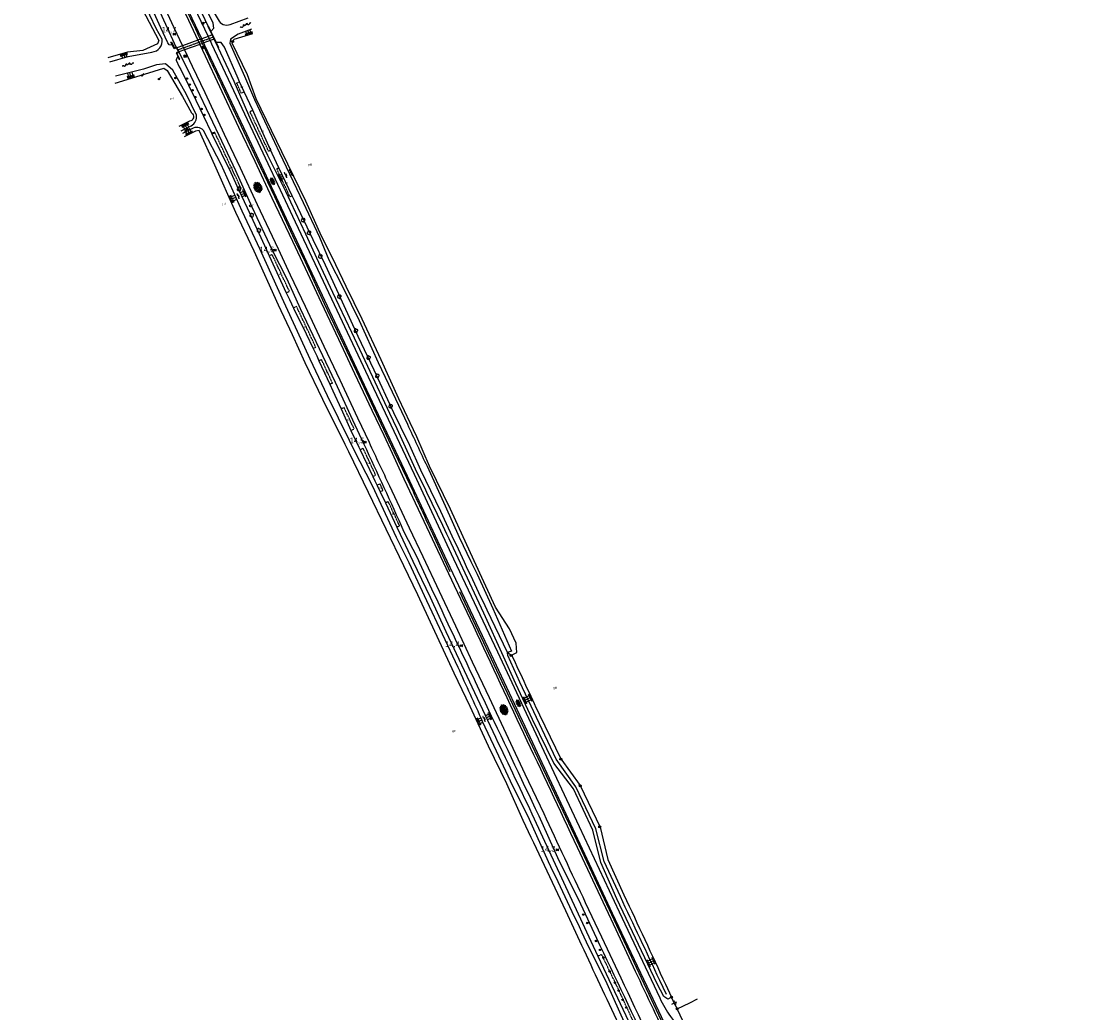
# Model space of a CAD drawing. Header units: metres. Extents: x 121538 to 126242, y 445257 to 454505.
# Tile 14 of 83: x 124746 to 125224, y 448109 to 448549. Entities that reach past the tile are written whole.
import ezdxf
from ezdxf.enums import TextEntityAlignment as Align

# ---------------------------------------------------------------- set-up
doc = ezdxf.new("R2010")
doc.units = ezdxf.units.M
doc.linetypes.add('STIPPELFIJN', pattern=[0.375, 0.25, -0.125])
for name, color, linetype in [('BOUWT04', 8, 'Continuous'), ('SYMBD01', 8, 'Continuous'), ('SYMBD04', 8, 'Continuous'), ('SYMBD05', 8, 'Continuous'), ('TEK-D05', 8, 'Continuous'), ('TER-D03S', 8, 'Continuous'), ('TER-T02', 8, 'RASTER'), ('TER-T03', 8, 'Continuous'), ('TER-T04', 8, 'HAAG'), ('TER-T09', 8, 'Continuous'), ('TER-T32', 8, 'RASTER'), ('TOPOT05', 8, 'STIPPELFIJN'), ('TOPOT06', 8, 'WALB'), ('TOPOT18', 8, 'STIPPELFIJN'), ('TOPOT20', 8, 'Continuous'), ('TOPOT22', 8, 'Continuous'), ('TOPOT26', 8, 'Continuous'), ('TOPOT30', 8, 'Continuous'), ('TOPOT31', 8, 'Continuous'), ('TOPOT50', 8, 'Continuous'), ('WAT-T00', 8, 'Continuous'), ('WEG-T01', 8, 'Continuous')]:
    doc.layers.add(name, color=color, linetype=linetype)
doc.styles.add('ISO', font='provutr.shx')
doc.styles.add('rtw_iso', font='iso-rtw.shx')
doc.linetypes.add('HAAG', pattern='A,0.25,-0.25,[151,BLOK.SHX,S=0.25,R=0,X=0,Y=0],-0.25,0.25', length=1)
doc.linetypes.add('RASTER', pattern='A,0.25,-0.25,[150,BLOK.SHX,S=0.25,R=0,X=0,Y=0],-0.25,0.25', length=1)
doc.linetypes.add('WALB', pattern='A,0.5,[155,BLOK.SHX,S=0.25,R=0,X=0,Y=0],0.5', length=1)

# ---------------------------------------------------------------- blocks, each defined once
blk = doc.blocks.new('DRHEK')
at = {"linetype": 'Continuous'}
for p, q in [((1.25, 0), (-1.25, 0)), ((-0.5, 0.7), (0.5, 0.7)), ((-0.5, -0.7), (0.5, -0.7))]:
    blk.add_line(p, q, dxfattribs=at)
blk = doc.blocks.new('talud')
for p, q in [((0, 0.75), (0.5, 0.75)), ((0, 0.5), (1, 0.5)), ((0, 0.25), (0.5, 0.25)), ((0, 0), (1, 0)), ((0, -0.25), (0.5, -0.25)), ((0, -0.5), (1, -0.5)), ((0, -0.75), (0.5, -0.75))]:
    blk.add_line(p, q)
blk = doc.blocks.new('water-l')
at = {"linetype": 'Continuous'}
for centre, start, end in [((0.16, 1.47), 129.7446, 230.2554), ((-0.47, 2.22), 309.7446, 50.2554), ((-0.47, 0.72), 309.7446, 50.2554), ((0.49, 0), 129.7446, 230.2554), ((-0.14, 0.75), 309.7446, 50.2554), ((0.16, -1.51), 129.7446, 230.2554), ((-0.47, -0.76), 309.7446, 50.2554), ((-0.47, -2.26), 309.7446, 50.2554), ((-0.14, -0.75), 309.7446, 50.2554)]:
    blk.add_arc(centre, 0.488, start, end, dxfattribs=at)
blk = doc.blocks.new('water-m')
at = {"linetype": 'Continuous'}
for centre, start, end in [((-0.01, 0.75), 129.7446, 230.2554), ((-0.32, 1.12), 309.7446, 50.2554), ((-0.32, 0.37), 309.7446, 50.2554), ((0.32, 0.01), 129.7446, 230.2554), ((0, 0.38), 309.7446, 50.2554), ((-0.01, -0.74), 129.7446, 230.2554), ((-0.32, -0.37), 309.7446, 50.2554), ((-0.32, -1.12), 309.7446, 50.2554), ((0, -0.37), 309.7446, 50.2554)]:
    blk.add_arc(centre, 0.244, start, end, dxfattribs=at)
blk = doc.blocks.new('struik')
at = {"linetype": 'Continuous'}
for centre, start, end in [((-0.44, 0), 91.0912, 268.9013), ((0, 0.44), 1.0233, 178.9632), ((0.44, 0), 271.6625, 88.3448), ((0, -0.45), 180.4729, 359.5406)]:
    blk.add_arc(centre, 0.45, start, end, dxfattribs=at)
blk = doc.blocks.new('asfalt-l')
for p, q in [((-0.93, 0.18), (0.7, 1.13)), ((-0.89, -0.52), (0.89, 0.52)), ((-0.89, 0.52), (0.89, -0.52)), ((-0.76, 1.01), (0.3, 1.62)), ((-0.7, 1.13), (0.93, 0.18)), ((-0.3, 1.62), (0.76, 1.01)), ((-0.93, -0.18), (0.7, -1.13)), ((-0.76, -1.01), (0.3, -1.62)), ((-0.7, -1.13), (0.93, -0.18)), ((-0.3, -1.62), (0.76, -1.01))]:
    blk.add_line(p, q)
blk = doc.blocks.new('asfalt-xl')
at = {"linetype": 'Continuous'}
for p, q in [((1.4, 1.54), (-1.75, -0.3)), ((1.4, 1.54), (-1.75, -0.3)), ((1.41, -1.53), (-1.75, 0.28)), ((1.41, -1.53), (-1.75, 0.28)), ((1.01, 2.03), (-1.74, 0.43)), ((1.01, 2.03), (-1.74, 0.43)), ((1.65, -0.94), (-1.64, 0.94)), ((1.65, -0.94), (-1.64, 0.94)), ((1.64, 0.96), (-1.63, -0.95)), ((1.64, 0.96), (-1.63, -0.95)), ((0.41, 2.41), (-1.51, 1.29)), ((0.41, 2.41), (-1.51, 1.29)), ((1.77, -0.29), (-1.4, 1.52)), ((1.77, -0.29), (-1.4, 1.52)), ((1.76, 0.3), (-1.39, -1.53)), ((1.76, 0.3), (-1.39, -1.53)), ((1.75, 0.44), (-1.02, 2.02)), ((1.75, 0.44), (-1.02, 2.02)), ((1.52, 1.29), (-0.43, 2.4)), ((1.52, 1.29), (-0.43, 2.4)), ((1.02, -2.03), (-1.74, -0.45)), ((1.02, -2.03), (-1.74, -0.45)), ((0.41, -2.41), (-1.49, -1.33)), ((0.41, -2.41), (-1.49, -1.33)), ((1.75, -0.43), (-1, -2.03)), ((1.75, -0.43), (-1, -2.03)), ((1.53, -1.28), (-0.41, -2.41)), ((1.53, -1.28), (-0.41, -2.41))]:
    blk.add_line(p, q, dxfattribs=at)
blk = doc.blocks.new('Prov-grensst')
blk.add_line((-0.67, 0), (0.67, 0))
blk.add_circle((0, 0), 0.45)
at = {"style": 'ISO'}
blk.add_text('P', height=0.6, dxfattribs=at).set_placement((-0.61, 0.58), align=Align.MIDDLE)
blk = doc.blocks.new('paal')
for radius in [0.45, 0.2]:
    blk.add_circle((0, 0), radius)
blk = doc.blocks.new('kilometerpaal')
for p, q in [((-0.44, 0.44), (0.44, -0.44)), ((-0.44, -0.44), (-0.44, 0.44)), ((0.44, 0.44), (-0.44, -0.44)), ((0.44, -0.44), (0.44, 0.44))]:
    blk.add_line(p, q)
at = {"style": 'rtw_iso'}
blk.add_attdef('KILOMETERPAAL', (0.59, 0.87), '', height=2.5, dxfattribs=at)
blk = doc.blocks.new('BOOM')
for radius in [0.315, 0.225, 0.135]:
    blk.add_circle((0, 0), radius)
blk = doc.blocks.new('vruchtboom')
blk.add_line((0, 0), (0.919239, 0.919239))
for radius in [0.315, 0.225, 0.135]:
    blk.add_circle((0, 0), radius)
blk = doc.blocks.new('verklikker')
blk.add_circle((0, 0), 0.45)
at = {"style": 'ISO'}
blk.add_attdef('VERKLIKKER', (0.7, 0), '', height=0.9, dxfattribs=at)
blk = doc.blocks.new('aanduidingsbord')
for p, q in [((-0.81, -0.33), (0, 0)), ((-1.45, -0.5), (-1.01, -0.5))]:
    blk.add_line(p, q)
blk.add_circle((-1.23, -0.5), 0.45)
blk = doc.blocks.new('balise')
blk.add_hatch(color=256).paths.add_polyline_path([(0.6, 0, 0.086579), (0.56, 0.2), (-0.56, 0.2, 0.086579), (-0.6, 0, 0.085386), (-0.57, -0.2), (0.57, -0.2, 0.085386)])
blk.add_circle((0, 0), 0.6)

msp = doc.modelspace()

# ---------------------------------------------------------------- linework, layer by layer
at = {"layer": 'BOUWT04'}
for points in [[(124828.51, 448546.35), (124828.67, 448546.4), (124829.7, 448544.22)], [(124830.27, 448542.62), (124828.51, 448546.35)], [(124824.96, 448540.7), (124823.83, 448540.29)], [(124825.6, 448540.94), (124824.96, 448540.7)], [(124828.42, 448541.96), (124825.6, 448540.94)], [(124830.27, 448542.62), (124828.42, 448541.96)], [(124831.13, 448540.79), (124829.29, 448540.12)], [(124829.7, 448544.22), (124830.43, 448542.68)], [(124830.27, 448542.62), (124830.43, 448542.68)], [(124831.13, 448540.79), (124830.27, 448542.62)], [(124830.43, 448542.68), (124831.29, 448540.85)], [(124831.13, 448540.79), (124831.29, 448540.85)], [(124832.9, 448537.02), (124831.13, 448540.79)], [(124831.29, 448540.85), (124832.06, 448539.21)], [(124812.63, 448538.08), (124811.96, 448539.48), (124812.13, 448539.57), (124813.46, 448536.89), (124814.33, 448537.18)], [(124814.47, 448536.9), (124813.37, 448536.52), (124812.63, 448538.08)], [(124814.33, 448537.18), (124814.48, 448537.26), (124814.62, 448536.96)], [(124814.47, 448536.9), (124814.62, 448536.96)], [(124815.34, 448535.07), (124814.47, 448536.9)], [(124817.11, 448537.86), (124814.62, 448536.96)], [(124814.62, 448536.96), (124815.48, 448535.12)], [(124817.98, 448536.03), (124815.48, 448535.12)], [(124823.83, 448540.29), (124817.11, 448537.86)], [(124824.69, 448538.46), (124817.98, 448536.03)], [(124825.83, 448538.87), (124824.69, 448538.46)], [(124826.47, 448539.1), (124825.83, 448538.87)], [(124829.29, 448540.12), (124826.47, 448539.1)], [(124832.06, 448539.21), (124833.04, 448537.13), (124832.9, 448537.02)], [(124815.34, 448535.07), (124814.26, 448534.68), (124814.99, 448533.16)], [(124814.99, 448533.16), (124815.66, 448531.73), (124815.83, 448531.82), (124814.62, 448534.48), (124815.47, 448534.8), (124815.61, 448534.85)], [(124815.34, 448535.07), (124815.48, 448535.12)], [(124815.61, 448534.85), (124815.48, 448535.12)]]:
    msp.add_lwpolyline(points, dxfattribs=at)
at = {"layer": 'TER-T02', "flags": 128}
for points in [[(124962.97, 448267.63), (124963.12, 448267.32)], [(125040.76, 448101.42), (125039.18, 448104.66), (125036.61, 448110.31)]]:
    msp.add_lwpolyline(points, dxfattribs=at)
msp.add_lwpolyline([(124963.12, 448267.32, -0.001668), (124975.46, 448240.84), (124984.9, 448221.33), (124993.56, 448209.53), (125002.43, 448190.96), (125005.89, 448176.63), (125012.94, 448160.94, -0.002666), (125031.4, 448121.25), (125034.1, 448115.5)], format="xyb", dxfattribs=at)
at = {"layer": 'TER-T03'}
msp.add_lwpolyline([(125036.61, 448110.31), (125034.1, 448115.5)], dxfattribs=at)
at = {"layer": 'TER-T04', "flags": 128}
for points in [[(124783.87, 448625.98), (124788.04, 448617.82), (124791.43, 448611.07), (124806.04, 448580.84), (124813.4, 448565.15, -0.000601), (124824.96, 448540.7)], [(124824.96, 448540.7, -0.000045), (124825.83, 448538.87)], [(124825.83, 448538.87, -0.000457), (124834.56, 448520.28), (124843.16, 448502.19), (124850.22, 448486.99), (124857.88, 448470.86), (124866.8, 448451.71), (124871.43, 448441.95), (124879.93, 448423.48), (124894.33, 448393.25), (124907.3, 448365.38), (124910.97, 448357.52), (124916.42, 448346.15, -0.006095), (124927.95, 448321.29), (124935.76, 448304.5)], [(124940.02, 448295.52), (124963.53, 448245.53), (124992.08, 448185), (125032.72, 448098.28), (125055.61, 448049.53), (125080.79, 447995.68), (125104.04, 447946.26), (125118.25, 447916.35, 0.000076), (125119.85, 447912.96, 0.000823), (125137.16, 447876.34, 0.011143), (125152.88, 447845.42, 0.015031), (125169.9, 447815.32, 0.004051), (125187.24, 447788.26, 0.017081), (125205.85, 447761.22, 0.006376), (125223.55, 447737.37, -0.006376)]]:
    msp.add_lwpolyline(points, format="xyb", dxfattribs=at)
at = {"layer": 'TER-T09'}
for points in [[(124778.2, 448668.81), (124774.4, 448667.48), (124779.07, 448656.03), (124782.49, 448646.78), (124788.6, 448630.37), (124796.41, 448613.69), (124803.63, 448598.54), (124805.8, 448594.03), (124810.83, 448583.61), (124818.49, 448567.59), (124824, 448555.68), (124828.51, 448546.35)], [(124814.33, 448537.18), (124809.69, 448547.3), (124803.92, 448559.97), (124796.59, 448576.31), (124791.58, 448586.7), (124789.61, 448590.79), (124782.13, 448606.35), (124774.05, 448622.05), (124768.21, 448632.94), (124761.49, 448645.27), (124753.98, 448659.36), (124750.09, 448664.29), (124747.3, 448663.9), (124745.64, 448661.39), (124751.49, 448650), (124759.22, 448636.02), (124767.83, 448618.77), (124775.62, 448603.76), (124784.09, 448587.54), (124785.41, 448584.34)], [(124785.41, 448584.34), (124785.69, 448583.66), (124790.01, 448573.11), (124798.04, 448556.39), (124806.54, 448540.22), (124805.92, 448538.62), (124799.46, 448535.71), (124792.64, 448534.98), (124784, 448532.47)], [(124963.12, 448267.32), (124965.38, 448268.54), (124965.14, 448272.65), (124962.2, 448279.08), (124956.04, 448288.64), (124946.54, 448309.2), (124936.06, 448332.09), (124926.61, 448351.28), (124921.12, 448364.3), (124918.17, 448370.51), (124913.11, 448381.12), (124905.25, 448398.4), (124896.83, 448416.51), (124889.67, 448431), (124883.69, 448443.64), (124878.8, 448453.25), (124871.81, 448468.83), (124861.1, 448490.79), (124849.75, 448514.32), (124845.86, 448524.9), (124839.04, 448539.01), (124839.94, 448540.73), (124848.23, 448543.21)], [(124961.25, 448268.58), (124963.12, 448267.32)]]:
    msp.add_lwpolyline(points, dxfattribs=at)
for points in [[(125025.59, 448089.47, 0.002135), (125000.89, 448141.61), (124993.82, 448156.78), (124983.68, 448177.44), (124975.29, 448195.83, 0.002451), (124950.72, 448247.65, 0.003924), (124935.89, 448279.21, -0.002181), (124921.53, 448310.18), (124915.34, 448322.27, 0.003668), (124897.71, 448360.84), (124892.67, 448371.66), (124884.96, 448388.36), (124877.91, 448403.34), (124869.47, 448421.13), (124863.57, 448434.24), (124857.07, 448446.9), (124847.96, 448466.2), (124840.78, 448482.31), (124833.3, 448497.93), (124824.9, 448515.78), (124819.48, 448527.27), (124815.61, 448534.85)], [(124787.16, 448521.19), (124800.14, 448525.27), (124808.8, 448527.93), (124810.26, 448526.87), (124817.13, 448515.32), (124821.12, 448508.05, -0.684215), (124820.23, 448504.36), (124815.5, 448501.99)], [(125010.66, 448103.49, 0.001271), (124994.23, 448138.52), (124987.23, 448153.85, 0.002186), (124968.21, 448193.98), (124960.95, 448210.26), (124952.88, 448226.88), (124944.8, 448244.53), (124937.66, 448259.36), (124921.44, 448294.14), (124915.35, 448307.04), (124899.61, 448339.49), (124890.88, 448357.61), (124889.31, 448360.88), (124879.37, 448380.82), (124871.55, 448397.12), (124865.9, 448409.51), (124859.63, 448422.66), (124848.82, 448446.7), (124840.8, 448463.79), (124831.4, 448484.87), (124824.45, 448500.16), (124822.85, 448499.85), (124817.86, 448497.4)]]:
    msp.add_lwpolyline(points, format="xyb", dxfattribs=at)
at = {"layer": 'TER-T32', "flags": 128}
msp.add_lwpolyline([(125036.61, 448110.31), (125042.15, 448112.96), (125045.59, 448114.84)], dxfattribs=at)
at = {"layer": 'TOPOT05', "flags": 128}
for points in [[(124844.46, 448517.36), (124843.19, 448516.76), (124841.07, 448521.29), (124842.36, 448521.89)], [(124856.25, 448491.41), (124855.28, 448490.96), (124848.57, 448505.24), (124847, 448508.61), (124848.24, 448509.19)], [(124841.99, 448474.09), (124843.03, 448474.57), (124839.46, 448482.23), (124832.42, 448497.13), (124831.37, 448499.39), (124830.1, 448498.81)], [(124855.4, 448493.33), (124856.17, 448491.77)], [(124865.75, 448471.23), (124864.79, 448470.71), (124863.49, 448473.49), (124858.89, 448483.26), (124859.86, 448483.72)], [(124863.13, 448428.21), (124864.5, 448428.85), (124861.75, 448434.69), (124856.86, 448445.17), (124855.6, 448444.58)], [(124875.08, 448403.44), (124876.23, 448403.98), (124868.32, 448420.73), (124867.69, 448422.07), (124866.34, 448421.43)], [(124882.4, 448387.57), (124883.6, 448388.13), (124878.75, 448398.56), (124877.64, 448398.04)], [(124891.82, 448367.13), (124893.21, 448367.78), (124891.63, 448371.17), (124888.75, 448377.26), (124887.43, 448376.63)], [(124912.2, 448324.22), (124913.38, 448324.77), (124908.38, 448335.46), (124907.15, 448334.88)]]:
    msp.add_lwpolyline(points, dxfattribs=at)
for points in [[(124901.53, 448346.69), (124902.79, 448347.29, -0.001964), (124897.26, 448359.08), (124895.9, 448358.45)], [(124904.79, 448339.85), (124906.05, 448340.44), (124905.79, 448341, -0.000385), (124904.69, 448343.31), (124903.43, 448342.71)], [(125128.19, 447864), (125128.86, 447864.33), (125130.24, 447865), (125120.65, 447885.59), (125109.98, 447908.29), (125108.65, 447911.1), (125105.54, 447915.89), (125092.28, 447945.25), (125078.66, 447974.45), (125070.12, 447992.65, 0.002251), (125056.36, 448021.42), (125037.77, 448060.81, -0.000789), (125014.23, 448110.99), (125010.6, 448118.86), (125003.08, 448134.47), (125001.9, 448133.94), (125001.43, 448133.72)]]:
    msp.add_lwpolyline(points, format="xyb", dxfattribs=at)
at = {"layer": 'TOPOT06', "flags": 128}
msp.add_lwpolyline([(124829.7, 448544.22), (124831, 448545.7), (124830.72, 448547.92), (124820.48, 448568.75), (124812.77, 448584.38), (124807.74, 448595.04), (124805.83, 448599.1), (124798.22, 448614.46), (124788.97, 448635), (124784.44, 448646.4), (124780.56, 448656.78), (124776.26, 448666.67), (124777.99, 448667.53), (124782.25, 448658.47), (124786.07, 448649.12), (124792.73, 448632.03), (124799.34, 448617.64), (124807.5, 448600.55), (124809.7, 448596.04), (124814.9, 448585.39), (124822.62, 448569.48), (124826.89, 448559.66), (124832.84, 448549.47, 0.382388), (124838.28, 448547.29), (124846.28, 448550.23)], format="xyb", dxfattribs=at)
for points in [[(124812.63, 448538.08), (124811.22, 448538.22), (124810.5, 448539.18), (124810.43, 448539.48), (124807.42, 448545.8), (124801.48, 448558.96), (124794.32, 448574.7), (124789.32, 448585.53), (124787.18, 448590.18), (124779.79, 448605.15), (124772.06, 448620.66), (124762.82, 448638.29), (124755.32, 448652.47), (124752.45, 448657.7)], [(124814.99, 448533.16), (124814.23, 448531.58), (124814.32, 448531.37), (124815.59, 448528.41), (124816.3, 448527.31), (124822.94, 448513.73), (124829.77, 448499.49), (124830.1, 448498.81)]]:
    msp.add_lwpolyline(points, dxfattribs=at)
at = {"layer": 'TOPOT18'}
msp.add_lwpolyline([(124814.91, 448535.99), (124830.86, 448541.77)], dxfattribs=at)
at = {"layer": 'TOPOT50'}
for points in [[(125034.1, 448115.5), (125032.41, 448114.58), (125030.73, 448115.87), (125027.78, 448121.4), (125009.74, 448159.22), (125002.66, 448175.3), (124999.19, 448189.61), (124990.57, 448207.93), (124981.84, 448219.35), (124972.44, 448238.85), (124965, 448254.64), (124959.45, 448266.73), (124950.82, 448286.01), (124936.31, 448317.08, 0.002107), (124921.27, 448348.29), (124912.29, 448367.74), (124909.09, 448374.65), (124899.34, 448395.53), (124892.15, 448410.59), (124883.77, 448428.24), (124877.62, 448441.63), (124871.79, 448454.18), (124862.86, 448473.19), (124854.87, 448489.14), (124847.54, 448504.73), (124840.02, 448522.02), (124832.9, 448537.02)], [(125031.91, 448116.71), (125028.86, 448122.98, 0.001435), (125011.37, 448160.14), (125004.13, 448175.76), (125000.49, 448190.26), (124991.6, 448208.9), (124982.89, 448221.23), (124966.82, 448255.34), (124961.4, 448267.24), (124961.25, 448268.58)]]:
    msp.add_lwpolyline(points, format="xyb", dxfattribs=at)
at = {"layer": 'WAT-T00'}
for points in [[(124784.88, 448530.65), (124793, 448533.13), (124803.52, 448535.05, 0.43624), (124808.04, 448540.74), (124805.43, 448545.54), (124799.78, 448557.33), (124791.95, 448573.62), (124786.72, 448584.19), (124784.86, 448587.93), (124776.64, 448604.27), (124769.21, 448619.39), (124760.32, 448636.66), (124752.38, 448651.35), (124750.05, 448656.31)], [(124847.67, 448545.22), (124841.78, 448542.96), (124838.37, 448540.82), (124838.05, 448539.01), (124844.58, 448524.33), (124849.06, 448514.03), (124860.1, 448490.33), (124870.67, 448468.3), (124877.93, 448452.85), (124882.06, 448442.88), (124888.4, 448430.41), (124895.51, 448415.9), (124903.92, 448397.24), (124911.63, 448381.18), (124916.85, 448369.89, 0.003108), (124925.59, 448351.17), (124933.66, 448333.6), (124939.91, 448319.65), (124945.07, 448308.94), (124947.81, 448303.26), (124954.78, 448288.11), (124963.14, 448269.04), (124961.25, 448268.58)], [(124816.48, 448500.1), (124820.88, 448502.36, 0.346916), (124823.25, 448507.08), (124818.81, 448516.17), (124812.8, 448526.94), (124809.48, 448529.8), (124805.55, 448529.43), (124799.71, 448527.41), (124787.37, 448524.29)], [(125013.68, 448103.26), (125005.47, 448121.44), (124996.31, 448140, 0.002249), (124979.51, 448175.54), (124971.02, 448194.35), (124962.68, 448211.43), (124956.35, 448224.71), (124950.21, 448237.93, 0.002509), (124939.41, 448261.81), (124925.43, 448291.43), (124917.64, 448308.26), (124912.02, 448319.61), (124901.32, 448342.48), (124893.14, 448358.68), (124891.14, 448362.65), (124881.41, 448382.43), (124873.76, 448398.66), (124868.05, 448410.93), (124861.98, 448424.17), (124851.57, 448447.47), (124843.58, 448464.38), (124834.2, 448485.06), (124826.33, 448500.25, 0.388678), (124821.18, 448500.93), (124817.08, 448498.92)], [(124961.25, 448268.58), (124952.26, 448287.26, -0.00142), (124937.7, 448318.24), (124931.75, 448331.14), (124922.9, 448349.44), (124917.88, 448360.42), (124913.98, 448368.53), (124910.87, 448374.97), (124902.14, 448393.85), (124895, 448408.78), (124888.03, 448424.03), (124880.49, 448440.44), (124875.07, 448451.73), (124866.91, 448468.78), (124865.75, 448471.23)], [(124912.2, 448324.22), (124913.71, 448321.03), (124919.27, 448309.11), (124926.94, 448293.06), (124933.99, 448277.89), (124955.97, 448230.87, -0.001718), (124973.16, 448194.7), (124998.31, 448140.34), (125001.43, 448133.72)], [(125001.43, 448133.72), (125015.02, 448104.91), (125023.38, 448087.43), (125032.03, 448068.99), (125038.89, 448053.99), (125048.85, 448033.35), (125057.15, 448015.85, -0.002929), (125073.93, 447980.9), (125082.18, 447963.9), (125090.52, 447945.25, 0.002423), (125108.21, 447907.45), (125109.69, 447904.31), (125118.36, 447884.92), (125125.93, 447868.63), (125128.19, 447864)]]:
    msp.add_lwpolyline(points, format="xyb", dxfattribs=at)
for points in [[(124842.36, 448521.89), (124841.73, 448523.26), (124835.71, 448537.27), (124834.3, 448539.32), (124832.06, 448539.21)], [(124844.46, 448517.36), (124842.36, 448521.89)], [(124848.24, 448509.19), (124844.46, 448517.36)], [(124855.4, 448493.33), (124849.82, 448505.78), (124848.24, 448509.19)], [(124830.1, 448498.81), (124838.45, 448481.61), (124841.99, 448474.09)], [(124856.25, 448491.41), (124855.4, 448493.33)], [(124859.86, 448483.72), (124856.86, 448490.06), (124856.25, 448491.41)], [(124865.75, 448471.23), (124859.86, 448483.72)], [(124841.99, 448474.09), (124845.83, 448465.95), (124854.36, 448447.28), (124855.6, 448444.58)], [(124855.6, 448444.58), (124863.13, 448428.21)], [(124863.13, 448428.21), (124864.51, 448425.21), (124866.34, 448421.43)], [(124866.34, 448421.43), (124871.93, 448409.93), (124875.08, 448403.44)], [(124875.08, 448403.44), (124876.68, 448400.15), (124877.64, 448398.04)], [(124877.64, 448398.04), (124882.4, 448387.57)], [(124882.4, 448387.57), (124883.73, 448384.64), (124887.43, 448376.63)], [(124887.43, 448376.63), (124891.82, 448367.13)], [(124891.82, 448367.13), (124893.72, 448363.02), (124895.31, 448359.71), (124895.9, 448358.45)], [(124895.9, 448358.45), (124901.53, 448346.69)], [(124901.53, 448346.69), (124902.46, 448344.76), (124903.43, 448342.71)], [(124903.43, 448342.71), (124904.79, 448339.85)], [(124904.79, 448339.85), (124907.15, 448334.88)], [(124907.15, 448334.88), (124912.2, 448324.22)]]:
    msp.add_lwpolyline(points, dxfattribs=at)
at = {"layer": 'WEG-T01'}
for points in [[(124766.71, 448673.12, 0.016354), (124774.58, 448654.14, 0.014184), (124787.53, 448627.13, -0.007644), (124799.52, 448602.83, -0.004539), (124814.07, 448572.1), (124828.42, 448541.96)], [(124825.6, 448540.94), (124811.32, 448571.21, 0.002566), (124796.77, 448601.85, 0.003909), (124784.91, 448625.84, 0.005162), (124770.02, 448654.79)], [(124817.98, 448536.03), (124821.43, 448528.73), (124827.04, 448517.02), (124835.59, 448498.62), (124842.63, 448483.72), (124850.26, 448467.35), (124859.56, 448447.65), (124864.91, 448436.17), (124871.49, 448422.22), (124879.84, 448404.53), (124886.84, 448389.48), (124894.8, 448372.66), (124899.84, 448361.85, 0.003232), (124908.95, 448342.5), (124917.68, 448323.84), (124923.67, 448311.2), (124938.15, 448280.37), (124945.62, 448264.37), (124953.1, 448248.58), (124969.03, 448214.66), (124977.35, 448197.1, 0.001106), (124995.82, 448157.54), (125003.05, 448142.34), (125011.56, 448124.11, -0.001843), (125035.98, 448072.06)], [(124824.69, 448538.46), (124827.09, 448533.34), (124833.45, 448519.79), (124841.96, 448501.76), (124849.11, 448486.57), (124856.78, 448470.34), (124865.86, 448451.06), (124871.5, 448439.04), (124878.54, 448423.92), (124886.24, 448407.57), (124893.35, 448392.43), (124901.12, 448376.03), (124906.36, 448364.93), (124910.11, 448357.01), (124915.34, 448345.62), (124924.23, 448326.83), (124937.62, 448298.2), (124944.68, 448283.3, 0.000555), (124992.26, 448182.07), (125009.3, 448145.51), (125018.02, 448127.03, -0.001425), (125033.68, 448093.62)], [(124829.29, 448540.12), (124829.95, 448538.74), (124848.26, 448499.73), (124865.85, 448462.24), (124884.32, 448422.93), (124901.76, 448385.89), (124919.81, 448347.64), (124937.4, 448310.13), (124956.83, 448268.76), (124974.85, 448230.17), (124975.2, 448229.49), (124993.14, 448191.35), (125010.85, 448153.4), (125028.93, 448115.16, 0.05667), (125033.62, 448106.99), (125034.91, 448105.17, -0.014905), (125035.73, 448103.97)]]:
    msp.add_lwpolyline(points, format="xyb", dxfattribs=at)
for points in [[(124760.95, 448667.15), (124765.28, 448659.19), (124769.95, 448650.35), (124776.89, 448637.28), (124782.49, 448626.41), (124790.28, 448610.88), (124797.75, 448595.38), (124799.86, 448590.97), (124805.01, 448580.2), (124812.44, 448564.45), (124819.67, 448549.14), (124823.83, 448540.29)], [(124755.96, 448661.38), (124763.88, 448646.8), (124770.57, 448633.93), (124776.2, 448623.23), (124784.07, 448607.43), (124791.68, 448591.8), (124793.6, 448587.74), (124798.63, 448577.09), (124806.26, 448560.96), (124813.29, 448545.95), (124817.11, 448537.86)], [(124826.47, 448539.1), (124825.6, 448540.94)], [(124828.42, 448541.96), (124829.29, 448540.12)], [(124817.11, 448537.86), (124817.98, 448536.03)], [(124823.83, 448540.29), (124824.69, 448538.46)], [(125039.79, 448085.18), (125024.56, 448117.49), (125007.95, 448152.68), (124990.47, 448190.14), (124972.5, 448228.39), (124954.02, 448267.73), (124934.59, 448309.1), (124916.91, 448346.81), (124898.84, 448385.03), (124881.37, 448422.19), (124863.17, 448460.95), (124845.55, 448498.58), (124827.01, 448537.96), (124826.47, 448539.1)]]:
    msp.add_lwpolyline(points, dxfattribs=at)

# ---------------------------------------------------------------- block references
at = {"layer": 'SYMBD01'}
for name, p, rotation in [('asfalt-l', (124857.02, 448477.76), 25.31958043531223), ('asfalt-xl', (124850.46, 448474.96), 24.9621188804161), ('asfalt-xl', (124959.75, 448243.1), 204.3655703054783), ('asfalt-l', (124966.05, 448245.94), 204.9523149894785)]:
    msp.add_blockref(name, p, dxfattribs=dict(at, rotation=rotation))
at = {"layer": 'SYMBD04', "yscale": 2}
for p, xscale, zscale, rotation in [((124846.74, 448542.76), 1.963706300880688, 1.963706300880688, 111.0197003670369), ((124790.85, 448534.46), 1.896233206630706, 1.896233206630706, 286.98311166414), ((124794.36, 448523.45), 2.530411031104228, 2.530411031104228, 104.1901437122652), ((124859.91, 448479.08), 1.933768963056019, 1.933768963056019, 26.61102456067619), ((124865.52, 448481.73), 1.162037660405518, 1.162037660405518, 205.9893126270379), ((124845.12, 448472.59), 2.184915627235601, 2.184915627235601, 204.0383367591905), ((124838.24, 448469.52), 2.739678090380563, 2.739678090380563, 24.0197045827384), ((124968.55, 448247.1), 1.938642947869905, 1.938642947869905, 25.19159229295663), ((124971.84, 448248.63), 1.692757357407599, 1.692757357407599, 205.191592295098), ((124947.94, 448237.67), 2.176143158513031, 2.176143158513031, 24.59302982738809), ((124954.12, 448240.55), 2.425246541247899, 2.425246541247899, 205.5797846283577), ((125023.46, 448130.45), 1.718465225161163, 1.718465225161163, 25.114515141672), ((125026.53, 448131.85), 1.63196770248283, 1.63196770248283, 205.1145151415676)]:
    msp.add_blockref('talud', p, dxfattribs=dict(at, xscale=xscale, zscale=zscale, rotation=rotation))
at = {"layer": 'SYMBD04', "linetype": 'Continuous', "yscale": 2}
for p, xscale, zscale, rotation in [((124817.94, 448503.21), 2.101398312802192, 2.101398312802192, 296.6886709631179), ((124820.27, 448498.58), 1.708784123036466, 1.708784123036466, 116.1147514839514)]:
    msp.add_blockref('talud', p, dxfattribs=dict(at, xscale=xscale, zscale=zscale, rotation=rotation))
at = {"layer": 'SYMBD05'}
for name, p, rotation in [('water-l', (124844.95, 448547.01), 113.3160158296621), ('water-l', (124792.84, 448529.54), 105.6608450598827), ('water-m', (124819.11, 448500.6), 115.4397616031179), ('water-m', (124862.97, 448480.42), 25.21966601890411), ('water-m', (124841.84, 448471.13), 24.41323923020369), ('water-m', (124950.98, 448239.05), 24.59846482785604)]:
    msp.add_blockref(name, p, dxfattribs=dict(at, rotation=rotation))
at = {"layer": 'TER-D03S', "rotation": 205.7782783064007}
msp.add_blockref('DRHEK', (125035.36, 448112.91), dxfattribs=at)
at = {"layer": 'TOPOT20'}
msp.add_blockref('aanduidingsbord', (124827.3, 448548.29), dxfattribs=at)
at = {"layer": 'TOPOT22'}
for name, p in [('Prov-grensst', (124839.27, 448539.67)), ('Prov-grensst', (124962.92, 448267.23)), ('Prov-grensst', (124984.96, 448221.17)), ('Prov-grensst', (124993.55, 448209.35)), ('Prov-grensst', (125002.21, 448191.13)), ('paal', (125034.1, 448115.5)), ('paal', (125036.61, 448110.31))]:
    msp.add_blockref(name, p, dxfattribs=at)
at = {"layer": 'TOPOT26'}
for name, p in [('vruchtboom', (124799.03, 448524.64)), ('vruchtboom', (124806.57, 448523.04)), ('BOOM', (124813.91, 448523.54)), ('BOOM', (124819.06, 448523.28)), ('BOOM', (124820.27, 448520.61)), ('BOOM', (124821.52, 448518.12)), ('BOOM', (124822.8, 448515.06)), ('BOOM', (124825.5, 448509.75)), ('BOOM', (124826.81, 448507.1)), ('BOOM', (124830.69, 448499.08)), ('BOOM', (124994.9, 448152.17)), ('BOOM', (124996.67, 448148.44)), ('BOOM', (125000.54, 448140.46)), ('BOOM', (125002.3, 448136.5)), ('BOOM', (125003.86, 448133.05)), ('BOOM', (125006.61, 448126.95)), ('BOOM', (125008.96, 448121.98)), ('BOOM', (125010.57, 448118.47)), ('BOOM', (125012.33, 448114.37)), ('BOOM', (125013.99, 448110.92))]:
    msp.add_blockref(name, p, dxfattribs=at)
for p, rotation in [((124842.21, 448474.19), 294.6826111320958), ((124847.8, 448462.59), 293.4026751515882), ((124870.61, 448460.47), 116.7804506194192), ((124851, 448455.84), 294.4612922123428), ((124873.24, 448454.86), 113.6702949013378), ((124878.23, 448444.35), 116.0140184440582), ((124886.65, 448426.49), 114.7257756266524), ((124894.01, 448411.36), 293.3882937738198), ((124899.67, 448399.36), 294.4056181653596), ((124903.48, 448391.26), 294.0725880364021), ((124909.43, 448377.81), 294.7866450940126)]:
    msp.add_blockref('struik', p, dxfattribs=dict(at, rotation=rotation))
at = {"layer": 'TOPOT30'}
ref = msp.add_blockref('kilometerpaal', (124813.52, 448543.04), dxfattribs=at)
ref.add_attrib('KILOMETERPAAL', '14,7', (124807.83, 448543.72), dxfattribs={"height": 2.5, "style": 'rtw_iso'})
for p in [(124826.24, 448537.03), (124818.31, 448533.22)]:
    msp.add_blockref('balise', p, dxfattribs=at)
ref = msp.add_blockref('kilometerpaal', (124858.26, 448447.11), dxfattribs=at)
ref.add_attrib('KILOMETERPAAL', '14,6', (124851.28, 448446.18), dxfattribs={"height": 2.5, "style": 'rtw_iso'})
ref = msp.add_blockref('kilometerpaal', (124898.2, 448361.83), dxfattribs=at)
ref.add_attrib('KILOMETERPAAL', '14,5', (124891.24, 448361.4), dxfattribs={"height": 2.5, "style": 'rtw_iso'})
ref = msp.add_blockref('kilometerpaal', (124940.86, 448271.55), dxfattribs=at)
ref.add_attrib('KILOMETERPAAL', '14,4', (124933.58, 448270.99), dxfattribs={"height": 2.5, "style": 'rtw_iso'})
ref = msp.add_blockref('kilometerpaal', (124983.47, 448180.99), dxfattribs=at)
ref.add_attrib('KILOMETERPAAL', '14,3', (124976.07, 448180.15), dxfattribs={"height": 2.5, "style": 'rtw_iso'})
at = {"layer": 'TOPOT31'}
ref = msp.add_blockref('verklikker', (124847.23, 448466.8), dxfattribs=at)
ref.add_attrib('VERKLIKKER', 'v', (124847.93, 448466.8), dxfattribs={"height": 0.9, "style": 'ISO'})

# ---------------------------------------------------------------- texts
at = {"layer": 'TEK-D05', "style": 'ISO'}
for s, p in [('str', (124842.69, 448519.07)), ('gld', (124811.44, 448514)), ('str', (124851.75, 448499.39)), ('str', (124837.96, 448483.18)), ('gld', (124872.84, 448484.65)), ('str', (124862.42, 448476.51)), ('gld', (124834.49, 448467.24)), ('str', (124859.81, 448436.04)), ('str', (124870.95, 448412.54)), ('str', (124880.53, 448392.41)), ('str', (124890.05, 448371.47)), ('str', (124899.14, 448352.25)), ('str', (124904.38, 448341.23)), ('str', (124910, 448329.59)), ('gld', (124981.62, 448252.44)), ('gld', (124936.77, 448233.23))]:
    msp.add_text(s, height=0.9, dxfattribs=at).set_placement(p)

doc.saveas('drawing.dxf')
